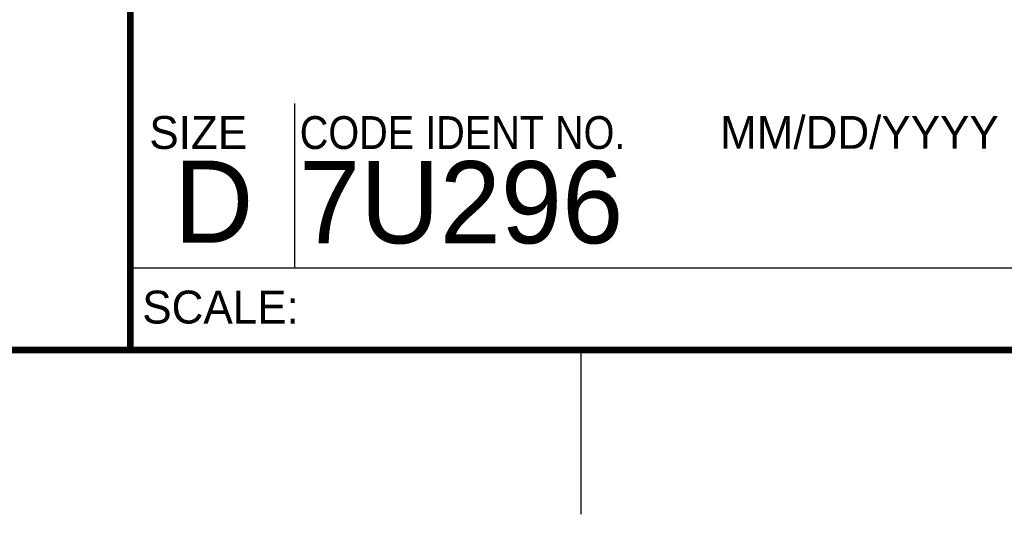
# Model space of a CAD drawing. Header units: inches. Extents: x 0 to 34, y 0 to 22.
# Tile 4 of 11: x 28 to 31, y 0 to 1.5. Entities that reach past the tile are written whole.
import ezdxf

# ---------------------------------------------------------------- set-up
doc = ezdxf.new("R2010")
doc.units = ezdxf.units.IN
doc.header["$LTSCALE"] = 1.87
doc.header["$MEASUREMENT"] = 0
doc.layers.get('0').update_dxf_attribs({"linetype": 'CONTINUOUS'})
doc.styles.add('TEXTSTYLE_2', font='txt')
doc.styles.add('TEXTSTYLE_3', font='txt', dxfattribs={"width": 0.9})

msp = doc.modelspace()

# ---------------------------------------------------------------- linework, layer by layer
at = {"color": 2, "linetype": 'CONTINUOUS'}
for p, q in [((28.88, 0.75), (28.88, 1.25)), ((28.38, 0.75), (33.5, 0.75)), ((29.75, 0), (29.75, 0.5))]:
    msp.add_line(p, q, dxfattribs=at)
at = {"color": 7, "linetype": 'CONTINUOUS', "const_width": 0.02}
for points in [[(28.38, 3), (28.38, 0.5)], [(0.5, 0.5), (33.5, 0.5)]]:
    msp.add_lwpolyline(points, dxfattribs=at)

# ---------------------------------------------------------------- texts
at = {"color": 2, "linetype": 'CONTINUOUS', "char_height": 0.1, "attachment_point": 1, "line_spacing_factor": 0.9}
for s, insert, width, style in [('SIZE', (28.4379, 1.2118), 0.4, 'TEXTSTYLE_2'), ('CODE IDENT NO.', (28.8949, 1.2115), 1.26, 'TEXTSTYLE_3'), ('MM/DD/YYYY', (30.1721, 1.2121), 1, 'TEXTSTYLE_2'), ('SCALE:', (28.4164, 0.6806), 0.6, 'TEXTSTYLE_2')]:
    msp.add_mtext(s, dxfattribs=dict(at, insert=insert, width=width, style=style))
at = {"color": 7, "linetype": 'CONTINUOUS', "char_height": 0.25, "attachment_point": 1, "line_spacing_factor": 0.9, "style": 'TEXTSTYLE_2'}
for s, insert, width in [('7U296', (28.8928, 1.0745), 1.25), ('D  ', (28.5128, 1.0764), 0.75)]:
    msp.add_mtext(s, dxfattribs=dict(at, insert=insert, width=width))

doc.saveas('drawing.dxf')
